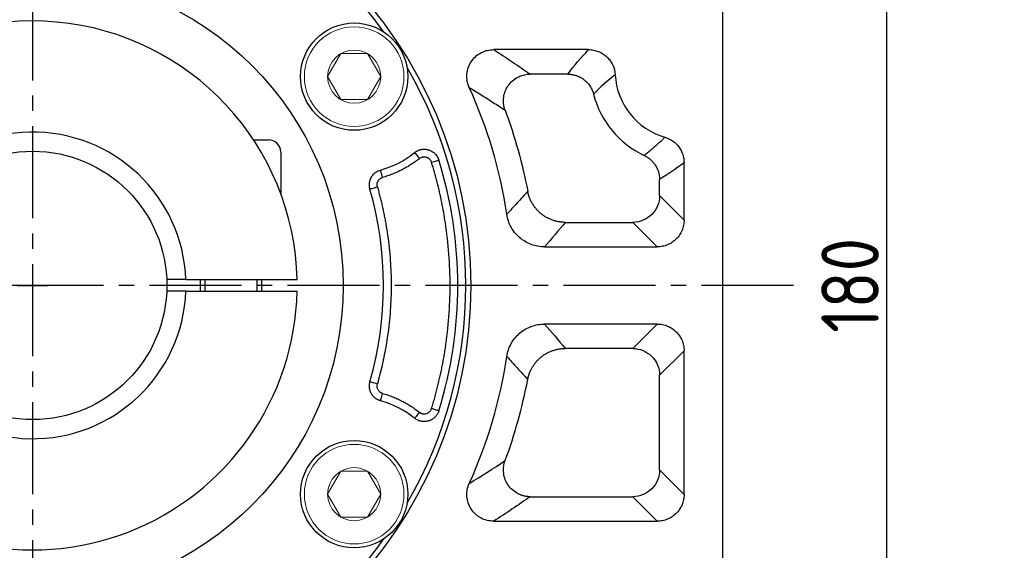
# Model space of a CAD drawing. Header units: millimetres. Extents: x -1 to 1179, y 4 to 838.
# Tile 7 of 15: x 220 to 349, y 510 to 580. Entities that reach past the tile are written whole.
import ezdxf

# ---------------------------------------------------------------- set-up
doc = ezdxf.new("R2010")
doc.units = ezdxf.units.MM
doc.linetypes.add('点画线', pattern=[18, 12, -2, 2, -2])
doc.layers.add('6文字层', color=3, linetype='Continuous')
doc.layers.add('7中心线层', color=7, linetype='点画线')
doc.layers.add('粗实线', color=7, linetype='Continuous', lineweight=40)
doc.layers.add('细实线', color=211, linetype='Continuous', lineweight=18)
doc.styles.add('工程字', font='gbenor.shx', dxfattribs={"bigfont": 'gbcbig.shx'})
doc.dimstyles.new('ISO-25', dxfattribs={"dimtxt": 2.5, "dimasz": 2.5, "dimexe": 1.25, "dimexo": 0.625, "dimtad": 1, "dimtxsty": 'Standard', "dimcen": 2.5, "dimadec": 0, "dimazin": 0, "dimtfac": 1, "dimtmove": 0, "dimatfit": 3, "dimfxl": 1, "dimarcsym": 0})
doc.dimstyles.new('ISO-25-1', dxfattribs={"dimtxt": 11, "dimasz": 5, "dimexe": 1.25, "dimexo": 1, "dimgap": 2, "dimtad": 1, "dimtoh": 1, "dimtxsty": '工程字', "dimcen": 2, "dimadec": 0, "dimazin": 0, "dimtfac": 1, "dimtmove": 0, "dimatfit": 3, "dimfxl": 1, "dimarcsym": 0})

# ---------------------------------------------------------------- blocks, each defined once
blk = doc.blocks.new('*D89')
at = {"layer": '6文字层', "color": 0, "lineweight": -2}
for p, q in [((294.29, 635.05), (334.7, 635.05)), ((333.45, 632.55), (333.45, 457.55)), ((294.29, 455.05), (334.7, 455.05))]:
    blk.add_line(p, q, dxfattribs=at)
at = {"layer": '6文字层', "color": 0}
for points in [[(333.87, 632.55), (333.04, 632.55), (333.45, 635.05)], [(333.04, 457.55), (333.87, 457.55), (333.45, 455.05)]]:
    blk.add_solid(points, dxfattribs=at)
at = {"layer": 'Defpoints', "color": 0}
for p in [(293.66, 635.05), (293.66, 455.05), (333.45, 455.05)]:
    blk.add_point(p, dxfattribs=at)
at = {"layer": '6文字层', "color": 0, "insert": (328.7, 545.05), "char_height": 7.5, "attachment_point": 5, "rotation": 90, "style": '工程字'}
blk.add_mtext('180', dxfattribs=at)
blk = doc.blocks.new('*D91')
at = {"layer": '6文字层', "color": 0, "lineweight": -2}
for p, q in [((222.08, 543.05), (222.08, 547.05)), ((220.08, 545.05), (224.08, 545.05)), ((113.24, 453.43), (141.75, 477.43)), ((90.42, 453.43), (113.24, 453.43))]:
    blk.add_line(p, q, dxfattribs=at)
at = {"layer": '6文字层', "color": 0}
blk.add_solid([(142.28, 476.79), (141.21, 478.07), (145.57, 480.65)], dxfattribs=at)
at = {"layer": 'Defpoints', "color": 0}
for p in [(298.58, 609.45), (145.57, 480.65)]:
    blk.add_point(p, dxfattribs=at)
at = {"layer": '6文字层', "color": 0, "insert": (98.86, 458.18), "char_height": 7.5, "attachment_point": 5, "style": '工程字'}
blk.add_mtext('∅200', dxfattribs=at)
blk = doc.blocks.new('*D92')
at = {"layer": '6文字层', "color": 0, "lineweight": -2}
for p, q in [((320.81, 647.47), (305.36, 631.44)), ((343.62, 647.47), (320.81, 647.47)), ((222.08, 543.05), (222.08, 547.05)), ((220.08, 545.05), (224.08, 545.05))]:
    blk.add_line(p, q, dxfattribs=at)
at = {"layer": '6文字层', "color": 0}
blk.add_solid([(304.76, 632.02), (305.96, 630.87), (301.89, 627.84)], dxfattribs=at)
at = {"layer": 'Defpoints', "color": 0}
for p in [(301.89, 627.84), (142.26, 462.26)]:
    blk.add_point(p, dxfattribs=at)
at = {"layer": '6文字层', "color": 0, "lineweight": 25, "insert": (335.18, 652.22), "char_height": 7.5, "attachment_point": 5, "style": '工程字'}
blk.add_mtext('∅230{}{{\\H0.7x;}{}}', dxfattribs=at)
blk = doc.blocks.new('*D94')
at = {"layer": '6文字层', "color": 0, "lineweight": -2}
for p, q in [((308.22, 458.91), (310.46, 456.67)), ((222.08, 445.18), (222.08, 420.06))]:
    blk.add_line(p, q, dxfattribs=at)
blk.add_arc((222.08, 545.05), 123.74, 271.1576, 313.8424, dxfattribs=at)
at = {"layer": '6文字层', "color": 0}
for points in [[(308.08, 455.51), (307.5, 456.1), (309.57, 457.55)], [(224.57, 421.75), (224.58, 420.92), (222.08, 421.31)]]:
    blk.add_solid(points, dxfattribs=at)
at = {"layer": 'Defpoints', "color": 0}
for p in [(222.08, 644.3), (277.8, 489.33), (307.77, 459.35), (222.08, 445.8), (254.1, 425.53)]:
    blk.add_point(p, dxfattribs=at)
at = {"layer": '6文字层', "color": 0, "insert": (267.61, 435.12), "char_height": 7.5, "attachment_point": 5, "rotation": 22.5}
blk.add_mtext('45%%d', dxfattribs=at)

msp = doc.modelspace()

# ---------------------------------------------------------------- linework, layer by layer
at = {"layer": '7中心线层'}
for p, q in [((222.0753, 445.8022), (222.0753, 644.2978)), ((321.3231, 545.05), (100.3016, 545.05))]:
    msp.add_line(p, q, dxfattribs=at)
at = {"layer": '粗实线', "color": 0, "lineweight": 30}
for p, q in [((312.0753, 616.6391), (312.0753, 473.4609)), ((242.0613, 545.8), (239.5593, 545.8)), ((242.0613, 545.8), (256.5672, 545.8)), ((242.0613, 544.3), (239.5593, 544.3)), ((242.0613, 544.3), (256.5672, 544.3))]:
    msp.add_line(p, q, dxfattribs=at)
for centre, radius in [((222.0753, 545.05), 57.15), ((222.0753, 545.05), 40.5), ((264.0089, 572.282), 7), ((222.0753, 545.05), 17.5), ((264.0089, 517.8181), 7)]:
    msp.add_circle(centre, radius, dxfattribs=at)
for radius, start, end in [(56.5, 35.800973, 99.199034), (34.5, 1.245659, 168.438501), (56.5, 329.800973, 30.199032), (20, 2.149096, 357.850904), (34.5, 223.561499, 358.754341), (56.5, 215.800973, 279.199034), (56.5, 284.800972, 324.199032)]:
    msp.add_arc((222.0753, 545.05), radius, start, end, dxfattribs=at)
at = {"layer": '细实线', "color": 0, "lineweight": -3}
for p, q in [((294.5801, 575.8064), (282.2093, 575.8064)), ((291.8636, 572.6148), (286.9721, 572.6148)), ((307.0406, 553.5763), (307.0406, 561.0453)), ((303.849, 556.7679), (303.849, 558.8528)), ((307.0406, 553.5763), (303.849, 556.7679)), ((291.5439, 553.2764), (300.3575, 553.2764)), ((303.5491, 550.0848), (300.3575, 553.2764)), ((288.8499, 550.0848), (303.5491, 550.0848)), ((303.5491, 540.0153), (288.8499, 540.0153)), ((303.5491, 540.0153), (300.3575, 536.8236)), ((300.3575, 536.8236), (291.5439, 536.8236)), ((307.0406, 536.5238), (303.849, 533.3322)), ((307.0406, 517.7851), (307.0406, 536.5238)), ((303.849, 520.9767), (303.849, 533.3322)), ((307.0406, 517.7851), (303.849, 520.9767)), ((286.9721, 517.4853), (300.3575, 517.4853)), ((300.3575, 517.4853), (303.5491, 514.2936)), ((282.2093, 514.2936), (303.5491, 514.2936))]:
    msp.add_line(p, q, dxfattribs=at)
at = {"layer": '细实线', "color": 0, "lineweight": -2}
for p, q in [((250.872, 564.05), (252.825, 564.05)), ((254.425, 562.45), (254.425, 557.0395)), ((243.925, 545.8), (243.925, 544.3)), ((244.55, 545.8), (244.55, 544.3)), ((251.3, 545.8), (251.3, 544.3)), ((251.925, 545.8), (251.925, 544.3))]:
    msp.add_line(p, q, dxfattribs=at)
at = {"layer": '细实线'}
for points in [[(260.5439, 572.282), (262.276, 575.282), (265.7418, 575.282), (267.4739, 572.282)], [(260.5439, 572.282), (262.276, 569.282), (265.7418, 569.282), (267.4739, 572.282)], [(260.5439, 517.8181), (262.276, 520.8181), (265.7418, 520.8181), (267.4739, 517.8181)], [(260.5439, 517.8181), (262.276, 514.8181), (265.7418, 514.8181), (267.4739, 517.8181)]]:
    msp.add_lwpolyline(points, dxfattribs=at)
at = {"layer": '细实线', "color": 0, "lineweight": -3, "flags": 128}
for points in [[(271.8999, 562.3816), (271.9155, 562.3621), (271.9534, 562.3145), (272.0122, 562.2407), (272.0898, 562.1433), (272.1833, 562.026), (272.2893, 561.8931), (272.4038, 561.7493), (272.5228, 561.6001)], [(274.1008, 561.113), (274.2841, 561.1696), (274.4606, 561.2241), (274.6238, 561.2745), (274.7675, 561.3189), (274.8864, 561.3556), (274.9762, 561.3833), (275.0334, 561.401), (275.0559, 561.4079)], [(267.7209, 559.1363), (267.6691, 559.3199), (267.6191, 559.4968), (267.5729, 559.6604), (267.5321, 559.8048), (267.4983, 559.9246), (267.4726, 560.0154), (267.4561, 560.074), (267.4493, 560.0981)], [(266.0707, 557.6252), (266.0947, 557.6321), (266.1532, 557.6488), (266.244, 557.6747), (266.3637, 557.7089), (266.5079, 557.7502), (266.6714, 557.7969), (266.8481, 557.8474), (267.0316, 557.8998)], [(267.0316, 532.2002), (266.8481, 532.2527), (266.6714, 532.3032), (266.5079, 532.3499), (266.3637, 532.3911), (266.244, 532.4254), (266.1532, 532.4513), (266.0947, 532.468), (266.0707, 532.4749)], [(267.4493, 530.002), (267.4561, 530.0261), (267.4726, 530.0846), (267.4983, 530.1755), (267.5321, 530.2953), (267.5729, 530.4397), (267.6191, 530.6033), (267.6691, 530.7802), (267.7209, 530.9638)], [(272.5228, 528.5), (272.4039, 528.3507), (272.2893, 528.207), (272.1833, 528.074), (272.0898, 527.9567), (272.0122, 527.8594), (271.9534, 527.7856), (271.9155, 527.738), (271.8999, 527.7184)], [(275.0559, 528.6921), (275.0334, 528.6991), (274.9762, 528.7167), (274.8864, 528.7444), (274.7675, 528.7812), (274.6238, 528.8255), (274.4606, 528.8759), (274.2841, 528.9304), (274.1008, 528.987)]]:
    msp.add_lwpolyline(points, dxfattribs=at)
at = {"layer": '细实线'}
for centre, radius in [((264.0089, 572.282), 6.5), ((264.0089, 572.282), 3.465), ((264.0089, 517.8181), 6.5), ((264.0089, 517.8181), 3.465)]:
    msp.add_circle(centre, radius, dxfattribs=at)
at = {"layer": '细实线', "color": 0, "lineweight": -3}
for centre, radius, start, end in [((307.0753, 573.05), 9.0348, 183.321197, 253.718211), ((222.0753, 545.05), 62.5348, 8.536128, 24.389716), ((307.0753, 573.05), 12.2264, 194.438967, 244.74324), ((264.0089, 572.282), 12.6604, 285.768384, 308.556326), ((222.0753, 545.05), 55.4484, 342.841768, 17.158238), ((222.0753, 545.05), 45.7572, 344.048523, 15.951483), ((222.0753, 545.05), 62.5348, 335.610301, 351.463873), ((222.0753, 545.05), 65.7264, 339.647792, 349.229951), ((264.0089, 517.8181), 12.6604, 51.44368, 74.231622)]:
    msp.add_arc(centre, radius, start, end, dxfattribs=at)
at = {"layer": '细实线', "color": 0, "lineweight": -2}
msp.add_arc((252.825, 562.45), 1.6, 0, 90, dxfattribs=at)
at = {"layer": '细实线', "color": 0, "lineweight": -3}
for points, knots in [([(279.0294, 570.8732), (278.9075, 571.1405), (278.8205, 571.4171), (278.7151, 571.9884), (278.6979, 572.2843), (278.7272, 572.7178), (278.7459, 572.8616), (278.8018, 573.1476), (278.8393, 573.2906), (278.9768, 573.7055), (279.1018, 573.9672), (279.419, 574.46), (279.6071, 574.6837), (280.0336, 575.0781), (280.2754, 575.2505), (280.6583, 575.4565), (280.7901, 575.5171), (281.0619, 575.622), (281.2026, 575.6665), (281.6271, 575.772), (281.9154, 575.8071), (282.2093, 575.8064)], [0, 0, 0, 0, 0.125, 0.125, 0.25, 0.25, 0.3125, 0.3125, 0.375, 0.375, 0.5, 0.5, 0.625, 0.625, 0.75, 0.75, 0.8125, 0.8125, 0.875, 0.875, 1, 1, 1, 1]), ([(294.5801, 575.8064), (294.8016, 575.8067), (295.0196, 575.7863), (295.4489, 575.7053), (295.6621, 575.6439), (296.0718, 575.4822), (296.2664, 575.3829), (296.6359, 575.1485), (296.8121, 575.0115), (297.1312, 574.7106), (297.2753, 574.5464), (297.5324, 574.1904), (297.6451, 573.9979), (297.9214, 573.403), (298.0308, 572.969), (298.0558, 572.5266)], [0, 0, 0, 0, 0.125, 0.125, 0.25, 0.25, 0.375, 0.375, 0.5, 0.5, 0.625, 0.625, 0.75, 0.75, 1, 1, 1, 1]), ([(283.6986, 567.909), (283.6777, 567.969), (283.6362, 568.0881), (283.5868, 568.2687), (283.5472, 568.4476), (283.5179, 568.6236), (283.4981, 568.7956), (283.487, 568.9624), (283.4839, 569.1229), (283.4878, 569.2763), (283.4978, 569.4219), (283.5388, 569.7973), (283.6898, 570.3887), (284.0849, 571.1302), (284.6427, 571.7596), (285.1857, 572.1354), (285.6219, 572.3424), (285.9148, 572.4522), (286.2424, 572.5404), (286.5987, 572.6016), (286.8458, 572.6103), (286.9721, 572.6148)], [0, 0, 0, 0, 0.02845973, 0.05642442, 0.08378637, 0.11044166, 0.13629132, 0.16124235, 0.1852085, 0.2081108, 0.2298779, 0.25044611, 0.3770522, 0.4997401, 0.62276936, 0.74963581, 0.79181403, 0.83860148, 0.8893927, 0.94346509, 1, 1, 1, 1]), ([(291.8636, 572.6148), (291.9248, 572.6137), (292.0472, 572.6116), (292.2301, 572.5962), (292.4117, 572.5719), (292.5912, 572.5381), (292.7677, 572.4953), (292.9405, 572.4437), (293.109, 572.3838), (293.2725, 572.3161), (293.4304, 572.2412), (293.5823, 572.1597), (293.7277, 572.0722), (293.8663, 571.9795), (294.0367, 571.8534), (294.2363, 571.6838), (294.4576, 571.4591), (294.6627, 571.2084), (294.8474, 570.9341), (295.0069, 570.6389), (295.1406, 570.3275), (295.2036, 570.1102), (295.2351, 570.0014)], [0, 0, 0, 0, 0.0400153, 0.08003377, 0.119984, 0.15979469, 0.1993953, 0.23871675, 0.27769205, 0.31625681, 0.35434984, 0.39191353, 0.42889427, 0.46524268, 0.50091386, 0.5674726, 0.63621592, 0.70682277, 0.77892479, 0.85211447, 0.92595629, 1, 1, 1, 1]), ([(279.0294, 570.8732), (279.2887, 570.7144), (279.8108, 570.3948), (280.5871, 569.9113), (281.365, 569.4209), (282.1435, 568.9233), (282.9234, 568.4187), (283.4391, 568.0796), (283.6986, 567.909)], [0, 0, 0, 0, 0.16126461, 0.32468975, 0.49027564, 0.65802251, 0.82793056, 1, 1, 1, 1]), ([(304.5423, 564.3776), (304.4318, 564.2672), (304.2068, 564.0425), (303.8568, 563.709), (303.4903, 563.371), (303.1068, 563.0298), (302.7064, 562.6854), (302.2893, 562.3376), (302.0036, 562.1086), (301.8586, 561.9924)], [0, 0, 0, 0, 0.12927784, 0.26308227, 0.4014132, 0.54427056, 0.69165423, 0.84356409, 1, 1, 1, 1]), ([(304.5423, 564.3776), (304.9018, 564.2728), (305.244, 564.11), (305.8594, 563.6837), (306.131, 563.4209), (306.5729, 562.8296), (306.7482, 562.4932), (306.9802, 561.7924), (307.0407, 561.4197), (307.0406, 561.0453)], [0, 0, 0, 0, 0.25, 0.25, 0.5, 0.5, 0.75, 0.75, 1, 1, 1, 1]), ([(271.8999, 562.3816), (271.9389, 562.4113), (272.0171, 562.4709), (272.1427, 562.5493), (272.2738, 562.6189), (272.4096, 562.6784), (272.5487, 562.7275), (272.6898, 562.7659), (272.8313, 562.7936), (272.9719, 562.8108), (273.1104, 562.818), (273.2455, 562.8157), (273.3762, 562.8047), (273.5016, 562.7861), (273.621, 562.7606), (273.7586, 562.7225), (273.9204, 562.664), (274.109, 562.5738), (274.3023, 562.4537), (274.4929, 562.3016), (274.6722, 562.1175), (274.8309, 561.9036), (274.9647, 561.6662), (275.0255, 561.4941), (275.0559, 561.4079)], [0, 0, 0, 0, 0.03784549, 0.07595963, 0.11419234, 0.15238808, 0.19038897, 0.22803794, 0.26518196, 0.30167484, 0.33737988, 0.37217189, 0.40593877, 0.43858249, 0.47001952, 0.50018075, 0.54880793, 0.60266429, 0.66133066, 0.72420612, 0.79050619, 0.85928527, 0.92948449, 1, 1, 1, 1]), ([(272.5228, 561.6001), (272.4336, 561.5301), (272.2554, 561.3901), (271.9817, 561.1887), (271.7039, 560.994), (271.4213, 560.8065), (271.1342, 560.626), (270.8424, 560.4527), (270.5461, 560.2864), (270.1453, 560.0745), (269.6353, 559.8284), (269.0096, 559.5647), (268.3722, 559.3302), (267.9382, 559.201), (267.7209, 559.1363)], [0, 0, 0, 0, 0.06262688, 0.12514083, 0.18758042, 0.24998437, 0.31239147, 0.3748405, 0.43737016, 0.500019, 0.62515049, 0.74998437, 0.87483084, 1, 1, 1, 1]), ([(272.5228, 561.6001), (272.5469, 561.6183), (272.6209, 561.6743), (272.7516, 561.7422), (272.8994, 561.7905), (273.0634, 561.8197), (273.2398, 561.8206), (273.422, 561.7843), (273.5776, 561.7245), (273.7164, 561.6445), (273.8452, 561.5384), (273.9548, 561.4125), (274.0444, 561.2705), (274.082, 561.1656), (274.1008, 561.113)], [0, 0, 0, 0, 0.04667748, 0.14329242, 0.22589188, 0.28603964, 0.40026528, 0.49604645, 0.57153078, 0.65687982, 0.74246845, 0.82820787, 0.91401515, 1, 1, 1, 1]), ([(301.8586, 561.9924), (301.9133, 561.9655), (302.0226, 561.9116), (302.1808, 561.8201), (302.3341, 561.7213), (302.4813, 561.6147), (302.6221, 561.5013), (302.7559, 561.3815), (302.8823, 561.2562), (303.001, 561.1258), (303.1117, 560.9913), (303.2141, 560.8532), (303.3352, 560.6722), (303.4682, 560.4401), (303.6014, 560.1493), (303.7094, 559.8412), (303.7883, 559.5194), (303.839, 559.1884), (303.8456, 558.9648), (303.849, 558.8528)], [0, 0, 0, 0, 0.04662915, 0.0932478, 0.13977806, 0.18614247, 0.23226469, 0.27807023, 0.32348702, 0.36844608, 0.41288196, 0.45673326, 0.49994293, 0.57945481, 0.6610509, 0.74434698, 0.82891482, 0.91429299, 1, 1, 1, 1]), ([(266.0707, 557.6252), (266.0589, 557.6698), (266.0354, 557.7591), (266.0119, 557.8957), (265.9973, 558.0331), (265.9924, 558.1704), (265.9969, 558.3065), (266.0104, 558.4403), (266.0324, 558.5709), (266.0623, 558.6972), (266.0995, 558.8187), (266.1431, 558.9346), (266.1922, 559.0444), (266.2651, 559.1844), (266.3735, 559.3543), (266.5326, 559.5471), (266.7234, 559.726), (266.9433, 559.8822), (267.1863, 560.0121), (267.3615, 560.0693), (267.4493, 560.0981)], [0, 0, 0, 0, 0.04402769, 0.08810008, 0.13206966, 0.17578855, 0.21911106, 0.26189607, 0.3040093, 0.34532521, 0.38572854, 0.42511558, 0.46339485, 0.50048753, 0.57560089, 0.65516822, 0.73841298, 0.82437687, 0.91196284, 1, 1, 1, 1]), ([(274.1008, 528.987), (274.1724, 529.2223), (274.3157, 529.6928), (274.5184, 530.4018), (274.712, 531.1129), (274.8957, 531.8262), (275.0698, 532.5418), (275.2341, 533.2596), (275.3887, 533.9797), (275.5335, 534.7019), (275.6686, 535.4265), (275.794, 536.1532), (276.0851, 537.9882), (276.4216, 540.9506), (276.5753, 545.0498), (276.4216, 549.1493), (276.062, 552.3154), (275.6942, 554.5528), (275.442, 555.8803), (275.1572, 557.2003), (274.839, 558.5127), (274.4904, 559.8183), (274.2307, 560.6813), (274.1008, 561.113)], [0, 0, 0, 0, 0.02263161, 0.04524483, 0.06784382, 0.0904327, 0.11301562, 0.13559675, 0.15818021, 0.18077018, 0.20337079, 0.22598619, 0.24862051, 0.37430312, 0.50000221, 0.62568483, 0.75138391, 0.79286025, 0.83428639, 0.87568785, 0.91709023, 0.9585191, 1, 1, 1, 1]), ([(267.0316, 557.8998), (267.0243, 557.9279), (267.0091, 557.9865), (266.996, 558.0804), (266.9912, 558.1827), (267.0001, 558.3278), (267.0384, 558.4925), (267.1129, 558.6582), (267.2168, 558.8147), (267.347, 558.9465), (267.4945, 559.0449), (267.6128, 559.1022), (267.6877, 559.1258), (267.7209, 559.1363)], [0, 0, 0, 0, 0.05531503, 0.11550615, 0.18060319, 0.25069826, 0.39256284, 0.50041004, 0.59604981, 0.75004004, 0.85020271, 0.93361159, 1, 1, 1, 1]), ([(267.0316, 557.8998), (267.0901, 557.6918), (267.2072, 557.2758), (267.3719, 556.6491), (267.5283, 556.0207), (267.6759, 555.3904), (267.8146, 554.7582), (267.9446, 554.1241), (268.0658, 553.4882), (268.1783, 552.8503), (268.2819, 552.2106), (268.5045, 550.7051), (268.756, 548.3202), (268.8699, 545.0502), (268.756, 541.78), (268.4819, 539.1803), (268.1828, 537.2495), (267.9492, 535.9754), (267.6799, 534.7089), (267.3778, 533.4491), (267.147, 532.6167), (267.0316, 532.2002)], [0, 0, 0, 0, 0.02490772, 0.04979674, 0.07467182, 0.09953776, 0.12439932, 0.14926129, 0.17412847, 0.19900562, 0.22389753, 0.24880896, 0.3743956, 0.50000295, 0.6255896, 0.75119695, 0.80099252, 0.85073235, 0.90045469, 0.95019783, 1, 1, 1, 1]), ([(286.644, 557.3322), (286.4162, 557.077), (285.9635, 556.5696), (285.2804, 555.8145), (284.6002, 555.0696), (284.144, 554.577), (283.9174, 554.3323)], [0, 0, 0, 0, 0.25458623, 0.50611497, 0.75458622, 1, 1, 1, 1]), ([(291.5439, 553.2764), (291.469, 553.2775), (291.3191, 553.2797), (291.0948, 553.2958), (290.8716, 553.3212), (290.6502, 553.3567), (290.4314, 553.4019), (290.2159, 553.4566), (290.0043, 553.5203), (289.7973, 553.5928), (289.5955, 553.6735), (289.3993, 553.762), (289.2093, 553.8577), (289.0258, 553.96), (288.8492, 554.0684), (288.6798, 554.1823), (288.5178, 554.301), (288.3102, 554.4662), (288.0605, 554.6904), (287.7782, 554.9885), (287.5146, 555.3181), (287.2747, 555.677), (287.0631, 556.0621), (286.8849, 556.4695), (286.74, 556.8937), (286.676, 557.1859), (286.644, 557.3322)], [0, 0, 0, 0, 0.03261277, 0.06524057, 0.09784022, 0.1303684, 0.16278197, 0.19503827, 0.22709543, 0.2589126, 0.29045031, 0.32167059, 0.35253728, 0.38301616, 0.41307512, 0.44268428, 0.47181609, 0.50044538, 0.55810853, 0.61767269, 0.67890916, 0.74155398, 0.80531233, 0.8698648, 0.93487528, 1, 1, 1, 1]), ([(303.849, 556.7679), (303.8464, 555.8522), (303.4693, 554.9479), (302.1774, 553.6561), (301.2732, 553.279), (300.3575, 553.2764)], [0, 0, 0, 0, 0.5, 0.5, 1, 1, 1, 1]), ([(288.8499, 550.0848), (288.5517, 550.0845), (288.2578, 550.1106), (287.6788, 550.2136), (287.3922, 550.291), (286.8341, 550.4973), (286.568, 550.6238), (286.061, 550.9223), (285.8183, 551.0959), (285.3684, 551.4832), (285.1634, 551.6944), (284.7922, 552.1514), (284.6247, 552.3999), (284.3391, 552.9186), (284.2207, 553.188), (284.0319, 553.7463), (283.9614, 554.0372), (283.9174, 554.3323)], [0, 0, 0, 0, 0.125, 0.125, 0.25, 0.25, 0.375, 0.375, 0.5, 0.5, 0.625, 0.625, 0.75, 0.75, 0.875, 0.875, 1, 1, 1, 1]), ([(307.0406, 553.5763), (307.0409, 553.3456), (307.0189, 553.1187), (306.9314, 552.6722), (306.865, 552.4502), (306.6907, 552.0268), (306.5839, 551.8259), (306.3311, 551.446), (306.1837, 551.2661), (305.8615, 550.9436), (305.6856, 550.799), (305.3037, 550.5438), (305.1002, 550.4355), (304.6796, 550.262), (304.4596, 550.1955), (304.0081, 550.1065), (303.7798, 550.0844), (303.5491, 550.0848)], [0, 0, 0, 0, 0.125, 0.125, 0.25, 0.25, 0.375, 0.375, 0.5, 0.5, 0.625, 0.625, 0.75, 0.75, 0.875, 0.875, 1, 1, 1, 1]), ([(283.9174, 535.7678), (283.9613, 536.0622), (284.0315, 536.3527), (284.2224, 536.9167), (284.3434, 537.1902), (284.6282, 537.7055), (284.7923, 537.9489), (285.1642, 538.4066), (285.3733, 538.6214), (285.8193, 539.0047), (286.0579, 539.1757), (286.567, 539.4758), (286.8372, 539.6039), (287.3883, 539.8077), (287.6717, 539.8849), (288.2547, 539.9892), (288.5523, 540.0155), (288.8499, 540.0153)], [0, 0, 0, 0, 0.125, 0.125, 0.25, 0.25, 0.375, 0.375, 0.5, 0.5, 0.625, 0.625, 0.75, 0.75, 0.875, 0.875, 1, 1, 1, 1]), ([(303.5491, 540.0153), (303.7798, 540.0156), (304.0067, 539.9936), (304.4532, 539.9061), (304.6751, 539.8397), (305.0986, 539.6654), (305.2994, 539.5586), (305.6793, 539.3058), (305.8593, 539.1584), (306.1818, 538.8361), (306.3264, 538.6603), (306.5816, 538.2784), (306.6899, 538.0749), (306.8634, 537.6543), (306.9299, 537.4343), (307.0189, 536.9827), (307.0409, 536.7545), (307.0406, 536.5238)], [0, 0, 0, 0, 0.125, 0.125, 0.25, 0.25, 0.375, 0.375, 0.5, 0.5, 0.625, 0.625, 0.75, 0.75, 0.875, 0.875, 1, 1, 1, 1]), ([(283.9174, 535.7678), (284.144, 535.523), (284.6002, 535.0305), (285.2804, 534.2855), (285.9635, 533.5305), (286.4162, 533.0231), (286.644, 532.7679)], [0, 0, 0, 0, 0.24541379, 0.49388505, 0.74541378, 1, 1, 1, 1]), ([(286.644, 532.7679), (286.659, 532.8413), (286.6892, 532.9881), (286.7469, 533.2055), (286.8136, 533.42), (286.8899, 533.6308), (286.9751, 533.8373), (287.0691, 534.0388), (287.1712, 534.2347), (287.2811, 534.4245), (287.3981, 534.6077), (287.5217, 534.7839), (287.6512, 534.9528), (287.7861, 535.1139), (287.9256, 535.2671), (288.0691, 535.4123), (288.216, 535.5493), (288.4171, 535.7223), (288.684, 535.9257), (289.0296, 536.1473), (289.4026, 536.3447), (289.8, 536.5133), (290.2179, 536.6492), (290.6514, 536.7481), (291.0952, 536.8113), (291.3943, 536.8195), (291.5439, 536.8236)], [0, 0, 0, 0, 0.0326106, 0.06523657, 0.0978347, 0.13036167, 0.16277433, 0.19503, 0.22708682, 0.25890393, 0.29044185, 0.3216626, 0.35253001, 0.38300986, 0.41307004, 0.44268065, 0.47181415, 0.50044535, 0.55810477, 0.61766618, 0.6789009, 0.74154503, 0.8053038, 0.86985787, 0.93487117, 1, 1, 1, 1]), ([(300.3575, 536.8236), (301.2732, 536.8211), (302.1774, 536.4439), (303.4693, 535.1521), (303.8464, 534.2479), (303.849, 533.3322)], [0, 0, 0, 0, 0.5, 0.5, 1, 1, 1, 1]), ([(267.4493, 530.002), (267.4051, 530.0155), (267.3168, 530.0424), (267.1882, 530.0943), (267.0637, 530.1541), (266.9443, 530.2222), (266.831, 530.2975), (266.7243, 530.3792), (266.625, 530.4664), (266.5334, 530.5582), (266.4498, 530.6534), (266.3742, 530.7511), (266.3068, 530.8503), (266.2259, 530.9858), (266.1382, 531.1675), (266.0576, 531.4047), (266.0056, 531.6614), (265.9882, 531.9309), (266.0055, 532.2059), (266.0489, 532.3851), (266.0707, 532.4749)], [0, 0, 0, 0, 0.04405296, 0.08813896, 0.13210942, 0.17581557, 0.21911101, 0.26185412, 0.30391031, 0.34515391, 0.38546976, 0.42475438, 0.46291664, 0.4998782, 0.57520118, 0.654936, 0.73830386, 0.82434595, 0.91196695, 1, 1, 1, 1]), ([(267.7209, 530.9638), (267.6927, 530.9725), (267.6343, 530.9906), (267.5472, 531.0291), (267.4583, 531.0787), (267.3392, 531.1627), (267.2198, 531.2815), (267.1123, 531.4413), (267.0366, 531.6123), (266.9936, 531.8063), (266.9884, 532.009), (267.0174, 532.1373), (267.0316, 532.2002)], [0, 0, 0, 0, 0.05628199, 0.11672776, 0.18139362, 0.25038687, 0.39466146, 0.49989329, 0.61672228, 0.74952531, 0.87721177, 1, 1, 1, 1]), ([(267.7209, 530.9638), (267.8298, 530.9322), (268.0475, 530.8691), (268.3706, 530.7642), (268.6909, 530.6521), (269.008, 530.5319), (269.322, 530.4039), (269.633, 530.2679), (269.9408, 530.1242), (270.3467, 529.9222), (270.8441, 529.6514), (271.4232, 529.297), (271.9854, 528.9159), (272.3435, 528.6387), (272.5228, 528.5)], [0, 0, 0, 0, 0.06262688, 0.12514083, 0.18758042, 0.24998437, 0.31239147, 0.3748405, 0.43737016, 0.500019, 0.62515049, 0.74998437, 0.87483084, 1, 1, 1, 1]), ([(275.0559, 528.6921), (275.0405, 528.6459), (275.0098, 528.5534), (274.9509, 528.4194), (274.8834, 528.2902), (274.807, 528.1673), (274.723, 528.0515), (274.6326, 527.9438), (274.5369, 527.8448), (274.4374, 527.7548), (274.3352, 527.6742), (274.2319, 527.6028), (274.1285, 527.5404), (274.0263, 527.4867), (273.9263, 527.4411), (273.8293, 527.403), (273.6995, 527.3595), (273.5283, 527.3164), (273.308, 527.2856), (273.073, 527.2798), (272.8286, 527.3033), (272.5815, 527.3587), (272.3395, 527.4472), (272.1082, 527.565), (271.9691, 527.6674), (271.8999, 527.7184)], [0, 0, 0, 0, 0.03762025, 0.07529768, 0.11286558, 0.15015496, 0.18699805, 0.22323163, 0.25870018, 0.29325853, 0.32677403, 0.35912808, 0.39021705, 0.41995259, 0.44826143, 0.47508468, 0.50037686, 0.55391484, 0.61120011, 0.67177603, 0.73505335, 0.80032521, 0.86679765, 0.93363294, 1, 1, 1, 1]), ([(272.5228, 528.5), (272.5489, 528.4803), (272.6008, 528.4411), (272.685, 528.3925), (272.773, 528.352), (272.8653, 528.3205), (273.0072, 528.2866), (273.2032, 528.2727), (273.4436, 528.3174), (273.6673, 528.4165), (273.8383, 528.5518), (273.9609, 528.6956), (274.0461, 528.8344), (274.0824, 528.9359), (274.1008, 528.987)], [0, 0, 0, 0, 0.05051482, 0.10036625, 0.15003513, 0.20000757, 0.25076098, 0.3754265, 0.50029509, 0.62502727, 0.75003116, 0.8336568, 0.91623307, 1, 1, 1, 1]), ([(286.9721, 517.4853), (286.9084, 517.4865), (286.7822, 517.489), (286.5954, 517.5056), (286.4138, 517.5308), (286.2385, 517.5646), (286.0705, 517.6058), (285.9105, 517.6534), (285.7592, 517.7062), (285.6171, 517.7631), (285.4847, 517.8228), (285.146, 517.9921), (284.6427, 518.3404), (284.0844, 518.9706), (283.6892, 519.7127), (283.5263, 520.3521), (283.4843, 520.8325), (283.4834, 521.1451), (283.5148, 521.4824), (283.5813, 521.8371), (283.6589, 522.0713), (283.6986, 522.191)], [0, 0, 0, 0, 0.02851096, 0.05651302, 0.08389714, 0.11055823, 0.13639631, 0.16131751, 0.18523492, 0.20806905, 0.22974816, 0.25020835, 0.37745715, 0.50036149, 0.62326445, 0.74998698, 0.79215127, 0.83889315, 0.88961005, 0.94358347, 1, 1, 1, 1]), ([(303.849, 520.9767), (303.8464, 520.0611), (303.4693, 519.1568), (302.1774, 517.865), (301.2732, 517.4878), (300.3575, 517.4853)], [0, 0, 0, 0, 0.5, 0.5, 1, 1, 1, 1]), ([(282.2093, 514.2936), (281.9154, 514.293), (281.6277, 514.328), (281.0638, 514.468), (280.7872, 514.5745), (280.4045, 514.7801), (280.2813, 514.8565), (280.0439, 515.0256), (279.9291, 515.1187), (279.608, 515.4153), (279.4213, 515.6372), (279.1035, 516.1296), (278.9774, 516.3933), (278.7943, 516.9446), (278.7371, 517.236), (278.7077, 517.6698), (278.7069, 517.8149), (278.7235, 518.1057), (278.7411, 518.2523), (278.8203, 518.6825), (278.9074, 518.9595), (279.0294, 519.2269)], [0, 0, 0, 0, 0.125, 0.125, 0.25, 0.25, 0.3125, 0.3125, 0.375, 0.375, 0.5, 0.5, 0.625, 0.625, 0.75, 0.75, 0.8125, 0.8125, 0.875, 0.875, 1, 1, 1, 1]), ([(307.0406, 517.7851), (307.0409, 517.5544), (307.0189, 517.3275), (306.9314, 516.881), (306.865, 516.6591), (306.6907, 516.2356), (306.5839, 516.0348), (306.3311, 515.6549), (306.1837, 515.4749), (305.8615, 515.1524), (305.6856, 515.0078), (305.3037, 514.7527), (305.1002, 514.6444), (304.6796, 514.4709), (304.4596, 514.4043), (304.0081, 514.3154), (303.7798, 514.2933), (303.5491, 514.2936)], [0, 0, 0, 0, 0.125, 0.125, 0.25, 0.25, 0.375, 0.375, 0.5, 0.5, 0.625, 0.625, 0.75, 0.75, 0.875, 0.875, 1, 1, 1, 1])]:
    msp.add_open_spline(points, degree=3, knots=knots, dxfattribs=at)
for points in [[(282.2093, 575.8064), (283.859, 574.743), (285.4421, 573.6791), (286.9721, 572.6148)], [(291.8636, 572.6148), (292.6885, 573.679), (293.5765, 574.743), (294.5801, 575.8064)], [(298.0558, 572.5266), (297.0361, 571.7419), (296.1056, 570.8886), (295.2351, 570.0014)], [(283.6986, 567.909), (284.9729, 564.4737), (285.9593, 560.9317), (286.644, 557.3322)], [(307.0406, 561.0453), (305.977, 560.2479), (304.913, 559.5273), (303.849, 558.8528)], [(291.5439, 553.2764), (290.6633, 552.2125), (289.766, 551.1486), (288.8499, 550.0848)], [(288.8499, 540.0153), (289.766, 538.9515), (290.6633, 537.8876), (291.5439, 536.8236)], [(279.0294, 519.2269), (280.6431, 520.2108), (282.1955, 521.1991), (283.6986, 522.191)], [(286.9721, 517.4853), (285.4421, 516.421), (283.859, 515.3571), (282.2093, 514.2936)]]:
    msp.add_open_spline(points, degree=3, dxfattribs=at)

# ---------------------------------------------------------------- dimensions: what is measured, and where the dimension line sits
at = {"layer": '6文字层', "lineweight": 25}
dim = msp.add_diameter_dim_2p(p1=(142.2629, 462.2552), p2=(301.8878, 627.8448), text='<>{}{{\\H0.7x;}{}}', dimstyle='ISO-25-1', override={"dimtxt": 7.5, "dimgap": 1, "dimtoh": 40, "dimlfac": 1, "dimse1": 1, "dimsd1": 1, "dimtix": 0, "dimtofl": 0, "dimatfit": 0}, dxfattribs=at)
dim.commit()
dim.dimension.update_dxf_attribs({"geometry": '*D92', "text_midpoint": (335.1838, 647.4691), "dimtype": 163})
at = {"layer": '6文字层'}
dim = msp.add_angular_dim_2l(base=(254.1016, 425.5265), line1=((222.0753, 445.8022), (222.0753, 644.2978)), line2=((277.7981, 489.3273), (307.774, 459.3514)), dimstyle='ISO-25', override={"dimtxt": 7.5, "dimgap": 1}, dxfattribs=at)
dim.commit()
dim.dimension.update_dxf_attribs({"geometry": '*D94', "text_midpoint": (267.6108, 435.1177)})
dim = msp.add_linear_dim(base=(333.4525, 455.05), p1=(293.6645, 635.05), p2=(293.6645, 455.05), angle=270, dimstyle='ISO-25', override={"dimtxt": 7.5, "dimgap": 1, "dimtxsty": '工程字'}, dxfattribs=at)
dim.commit()
dim.dimension.update_dxf_attribs({"geometry": '*D89', "text_midpoint": (328.7025, 545.05)})
dim = msp.add_diameter_dim_2p(p1=(298.5784, 609.4494), p2=(145.5723, 480.6506), dimstyle='ISO-25-1', override={"dimtxt": 7.5, "dimgap": 1, "dimtxsty": '工程字', "dimse2": 1, "dimsd2": 1, "dimtofl": 0, "dimatfit": 0}, dxfattribs=at)
dim.commit()
dim.dimension.update_dxf_attribs({"geometry": '*D91', "text_midpoint": (98.8615, 453.4338), "dimtype": 163})

doc.saveas('drawing.dxf')
